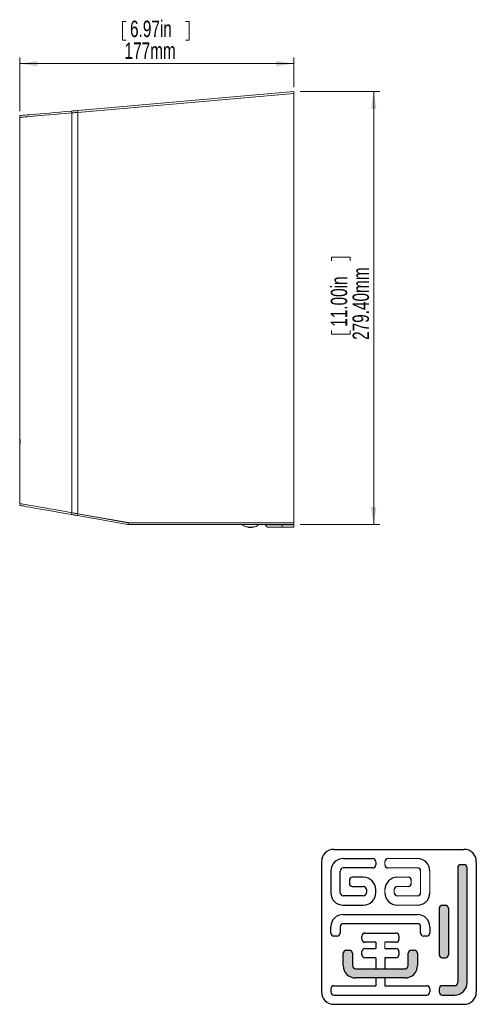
# Model space of a CAD drawing. Header units: millimetres. Extents: x 41 to 202, y 8 to 280.
# Tile 2 of 3: x 128 to 202, y 8 to 167. Entities that reach past the tile are written whole.
import ezdxf

# ---------------------------------------------------------------- set-up
doc = ezdxf.new("R2010")
doc.units = ezdxf.units.MM
doc.layers.add('FORMAT', color=7, linetype='Continuous')
doc.styles.add('SLDTEXTSTYLE0', font='TXT', dxfattribs={"width": 0.7})
doc.dimstyles.new('SLDDIMSTYLE0', dxfattribs={"dimtxt": 2.824978, "dimasz": 2.824978, "dimexe": 0, "dimexo": 0.0625, "dimgap": 0.706245, "dimtad": 1, "dimlfac": 4, "dimrnd": 1e-09, "dimzin": 12, "dimdsep": 46, "dimtxsty": 'SLDTEXTSTYLE0', "dimsah": 1, "dimcen": 0.09, "dimadec": 0, "dimazin": 3, "dimtfac": 1, "dimtofl": 0, "dimtmove": 0, "dimatfit": 3, "dimfxl": 0, "dimfrac": 2, "dimtolj": 1, "dimtzin": 12, "dimarcsym": 0})
doc.dimstyles.new('SLDDIMSTYLE1', dxfattribs={"dimtxt": 2.824978, "dimasz": 2.824978, "dimexe": 0, "dimexo": 0.0625, "dimgap": 0.706245, "dimtad": 1, "dimlfac": 4, "dimrnd": 1e-09, "dimzin": 4, "dimdsep": 46, "dimtxsty": 'SLDTEXTSTYLE0', "dimsah": 1, "dimcen": 0.09, "dimadec": 0, "dimazin": 1, "dimtfac": 1, "dimtofl": 0, "dimtmove": 0, "dimatfit": 3, "dimfxl": 0, "dimfrac": 2, "dimtolj": 1, "dimtzin": 12, "dimarcsym": 0})

# ---------------------------------------------------------------- blocks, each defined once
blk = doc.blocks.new('*D2')
at = {"color": 7, "linetype": 'Continuous', "lineweight": 0}
for p, q in [((173.53, 155.23), (186.42, 155.23)), ((185.42, 155.23), (185.42, 85.38)), ((178.63, 128.5), (181.63, 128.5)), ((178.63, 128.5), (178.63, 127.9)), ((181.63, 128.5), (181.63, 127.9)), ((178.63, 116.08), (178.63, 116.68)), ((178.63, 116.08), (181.63, 116.08)), ((181.63, 116.08), (181.63, 116.68)), ((173.53, 85.38), (186.42, 85.38))]:
    blk.add_line(p, q, dxfattribs=at)
for points in [[(185.42, 155.23), (184.99, 152.4), (185.86, 152.4)], [(185.42, 85.38), (185.86, 88.2), (184.99, 88.2)]]:
    blk.add_solid(points, dxfattribs=at)
at = {"color": 7, "linetype": 'Continuous', "lineweight": 0, "char_height": 2.646, "attachment_point": 1, "rotation": 90, "style": 'SLDTEXTSTYLE0'}
for s, insert in [('279.40mm', (182.01, 115.16)), ('11.00in', (178.49, 117.28))]:
    blk.add_mtext(s, dxfattribs=dict(at, insert=insert))
blk = doc.blocks.new('*D3')
at = {"color": 7, "linetype": 'Continuous', "lineweight": 0}
for p, q in [((144.87, 166.53), (144.87, 163.53)), ((144.87, 166.53), (145.47, 166.53)), ((155.64, 166.53), (155.04, 166.53)), ((155.64, 166.53), (155.64, 163.53)), ((144.87, 163.53), (145.47, 163.53)), ((155.64, 163.53), (155.04, 163.53)), ((128.28, 152.05), (128.28, 160.74)), ((172.53, 155.93), (172.53, 160.74)), ((172.53, 159.74), (128.28, 159.74))]:
    blk.add_line(p, q, dxfattribs=at)
for points in [[(128.28, 159.74), (131.11, 159.3), (131.11, 160.17)], [(172.53, 159.74), (169.71, 160.17), (169.71, 159.3)]]:
    blk.add_solid(points, dxfattribs=at)
at = {"color": 7, "linetype": 'Continuous', "lineweight": 0, "char_height": 2.646, "attachment_point": 1, "style": 'SLDTEXTSTYLE0'}
for s, insert in [('6.97in', (146.07, 166.67)), ('177mm', (145.19, 163.15))]:
    blk.add_mtext(s, dxfattribs=dict(at, insert=insert))

msp = doc.modelspace()

# ---------------------------------------------------------------- hatches: boundary and pattern name
at = {"layer": 'FORMAT'}
h = msp.add_hatch(color=7, dxfattribs=at)
edge = h.paths.add_edge_path(flags=0)
edge.add_arc((198.4923, 11.4702), 0.5, 270, 360, ccw=False)
edge.add_line((198.4923, 10.9702), (196.4923, 10.9702))
edge.add_arc((196.4923, 10.4702), 0.5, 90, 180)
edge.add_line((195.9923, 10.4702), (195.9923, 9.9702))
edge.add_arc((196.4923, 9.9702), 0.5, 180, 270)
edge.add_line((196.4923, 9.4702), (198.4923, 9.4702))
edge.add_arc((198.4923, 11.4702), 2, 270, 360)
edge.add_line((200.4923, 11.4702), (200.4923, 29.9968))
edge.add_arc((199.9923, 29.9968), 0.5, 0, 90)
edge.add_line((199.9923, 30.4968), (199.4923, 30.4968))
edge.add_arc((199.4923, 29.9968), 0.5, 90, 180)
edge.add_line((198.9923, 29.9968), (198.9923, 11.4702))
h = msp.add_hatch(color=7, dxfattribs=at)
edge = h.paths.add_edge_path(flags=0)
edge.add_arc((196.4923, 23.4702), 0.5, 90, 180)
edge.add_line((195.9923, 23.4702), (195.9923, 15.9702))
edge.add_arc((196.4923, 15.9702), 0.5, 180, 270)
edge.add_line((196.4923, 15.4702), (196.9923, 15.4702))
edge.add_arc((196.9923, 15.9702), 0.5, 270, 360)
edge.add_line((197.4923, 15.9702), (197.4923, 23.4702))
edge.add_arc((196.9923, 23.4702), 0.5, 0, 90)
edge.add_line((196.9923, 23.9702), (196.4923, 23.9702))
h = msp.add_hatch(color=7, dxfattribs=at)
edge = h.paths.add_edge_path(flags=0)
edge.add_arc((181.4923, 16.2113), 0.5, 0, 90, ccw=False)
edge.add_line((181.9923, 16.2113), (181.9923, 14.2202))
edge.add_arc((182.4923, 14.2202), 0.5, 180, 270)
edge.add_line((182.4923, 13.7202), (190.4923, 13.7202))
edge.add_arc((190.4923, 14.2202), 0.5, 270, 360)
edge.add_line((190.9923, 14.2202), (190.9923, 16.2113))
edge.add_arc((191.4923, 16.2113), 0.5, 90, 180, ccw=False)
edge.add_line((191.4923, 16.7113), (191.9923, 16.7113))
edge.add_arc((191.9923, 16.2113), 0.5, 0, 90, ccw=False)
edge.add_line((192.4923, 16.2113), (192.4923, 14.2202))
edge.add_arc((190.4923, 14.2202), 2, 270, 360, ccw=False)
edge.add_line((190.4923, 12.2202), (182.4923, 12.2202))
edge.add_arc((182.4923, 14.2202), 2, 180, 270, ccw=False)
edge.add_line((180.4923, 14.2202), (180.4923, 16.2113))
edge.add_arc((180.9923, 16.2113), 0.5, 90, 180, ccw=False)
edge.add_line((180.9923, 16.7113), (181.4923, 16.7113))

# ---------------------------------------------------------------- linework, layer by layer
at = {"color": 7, "linetype": 'Continuous', "lineweight": 15}
for p, q in [((137.62, 152.1723), (172.5044, 155.2243)), ((172.5309, 154.9255), (137.641, 151.873)), ((137.6462, 151.8735), (172.5306, 154.9255)), ((172.5044, 155.2243), (172.5306, 154.9255)), ((172.5309, 154.9255), (172.5309, 85.6755)), ((128.2485, 151.3524), (128.2746, 151.0536)), ((128.2809, 151.0541), (128.2809, 99.1755)), ((136.6351, 152.0862), (136.6613, 151.7873)), ((136.6496, 151.7863), (136.6496, 87.2856)), ((137.62, 152.1723), (137.6462, 151.8735)), ((137.641, 151.873), (137.641, 87.1108)), ((128.2477, 99.163), (128.2477, 95.4204)), ((128.274, 99.163), (128.2477, 99.163)), ((128.274, 99.163), (128.3046, 99.163)), ((128.3029, 99.1755), (128.2809, 99.1755)), ((128.2477, 95.4204), (128.2813, 95.4204)), ((128.2809, 95.1597), (128.2809, 88.7612)), ((128.3006, 88.7578), (128.2485, 88.4623)), ((136.6131, 86.9874), (136.6652, 87.2828)), ((137.6348, 87.1119), (137.5827, 86.8164)), ((137.5827, 86.8164), (145.718, 85.382)), ((137.6348, 87.1119), (145.7701, 85.6774)), ((137.641, 87.1108), (145.7809, 85.6755)), ((145.7701, 85.6774), (145.718, 85.382)), ((145.7809, 85.6755), (172.5309, 85.6755)), ((145.7918, 85.6755), (145.7918, 85.3755)), ((145.7918, 85.6755), (172.5309, 85.6755)), ((145.7918, 85.3755), (172.5309, 85.3755)), ((165.17, 84.9922), (164.8092, 84.9922)), ((165.2134, 84.9883), (165.2134, 84.8933)), ((165.8484, 84.8933), (165.2134, 84.8933)), ((165.4838, 84.875), (165.578, 84.875)), ((165.8484, 84.8933), (165.8484, 84.9883)), ((166.2526, 84.9922), (165.8917, 84.9922)), ((167.9559, 85.3255), (170.6559, 85.3255)), ((170.6559, 84.9505), (168.44, 84.9505)), ((168.7059, 85.3755), (168.7059, 85.3255)), ((168.722, 85.3755), (168.722, 85.3255)), ((168.7711, 85.3255), (168.7711, 85.3755)), ((170.6559, 84.9505), (170.6559, 85.3255)), ((170.6559, 85.3255), (172.5309, 85.3255)), ((172.5309, 84.9505), (170.6559, 84.9505)), ((172.5309, 85.3755), (172.5309, 85.6755)), ((172.5309, 85.3755), (172.5309, 85.3255)), ((172.5309, 85.3255), (172.5309, 84.9505))]:
    msp.add_line(p, q, dxfattribs=at)
at = {"color": 8, "linetype": 'Continuous', "lineweight": 15}
for p, q in [((128.2859, 98.8297), (128.3053, 98.8297)), ((128.2488, 95.587), (128.2817, 95.587)), ((170.6559, 85.3755), (170.6559, 85.3255))]:
    msp.add_line(p, q, dxfattribs=at)
at = {"color": 7, "linetype": 'Continuous', "lineweight": 15, "flags": 128}
for points in [[(128.2485, 151.3524), (128.2824, 151.3554), (128.3843, 151.3643), (128.5538, 151.3792), (128.7908, 151.3999), (129.0947, 151.4265), (129.4652, 151.4589), (129.9015, 151.4971), (130.403, 151.5409), (130.9687, 151.5904), (131.5978, 151.6455), (132.2891, 151.706), (133.0416, 151.7718), (133.8538, 151.8428), (134.7245, 151.919), (135.6521, 152.0002), (136.6351, 152.0862)], [(128.2746, 151.0536), (128.3086, 151.0566), (128.4104, 151.0655), (128.58, 151.0803), (128.8169, 151.101), (129.1209, 151.1276), (129.4913, 151.16), (129.9277, 151.1982), (130.4291, 151.2421), (130.9949, 151.2916), (131.624, 151.3466), (132.3153, 151.4071), (133.0677, 151.4729), (133.8799, 151.544), (134.7506, 151.6202), (135.6783, 151.7013), (136.6613, 151.7873)], [(136.6351, 152.0862), (136.7282, 152.0943), (136.8329, 152.1035), (136.9478, 152.1135), (137.0715, 152.1244), (137.2023, 152.1358), (137.3385, 152.1477), (137.4783, 152.16), (137.62, 152.1723)], [(137.641, 151.873), (137.4133, 151.8531), (137.1932, 151.8339), (136.9882, 151.8159), (136.8049, 151.7999), (136.6496, 151.7863)], [(128.2485, 88.4623), (128.2824, 88.4563), (128.384, 88.4384), (128.5532, 88.4086), (128.7896, 88.3669), (129.0929, 88.3134), (129.4626, 88.2482), (129.898, 88.1715), (130.3983, 88.0832), (130.9627, 87.9837), (131.5902, 87.8731), (132.2798, 87.7515), (133.0302, 87.6192), (133.8402, 87.4763), (134.7084, 87.3233), (135.6332, 87.1602), (136.6131, 86.9874)], [(128.2809, 88.7612), (128.3148, 88.7553), (128.4163, 88.7373), (128.5855, 88.7075), (128.8218, 88.6658), (129.125, 88.6124), (129.4946, 88.5472), (129.9299, 88.4705), (130.4302, 88.3823), (130.9946, 88.2827), (131.6223, 88.1721), (132.3121, 88.0504), (133.0629, 87.918), (133.8735, 87.7751), (134.7425, 87.6219), (135.6684, 87.4586), (136.6496, 87.2856)], [(137.5827, 86.8164), (137.4435, 86.841), (137.306, 86.8652), (137.1721, 86.8888), (137.0434, 86.9115), (136.9217, 86.933), (136.8084, 86.953), (136.7051, 86.9712), (136.6131, 86.9874)], [(136.6496, 87.2856), (136.8049, 87.2582), (136.9882, 87.2259), (137.1932, 87.1897), (137.2344, 87.1825)], [(137.2344, 87.1825), (137.3581, 87.1607), (137.4956, 87.1364), (137.6348, 87.1119)]]:
    msp.add_lwpolyline(points, dxfattribs=at)
at = {"color": 7, "linetype": 'Continuous', "lineweight": 15}
for centre, radius, start, end in [((145.7918, 85.8005), 0.425, 260, 270), ((145.7918, 85.8005), 0.125, 260, 270), ((165.4838, 86.875), 2, 228.566353, 250.403138), ((165.4838, 86.875), 2, 262.229994, 270), ((165.578, 86.875), 2, 270, 277.770006), ((165.578, 86.875), 2, 289.710629, 311.433647), ((168.44, 85.4505), 0.5, 194.477512, 270)]:
    msp.add_arc(centre, radius, start, end, dxfattribs=at)
for centre, major_axis, ratio, start_param, end_param in [((153.2727, 94.9204), (0, 70.7814), 0.35355339, 1.51553748, 1.56137752), ((168.7282, 94.8829), (0, 113.5538), 0.35619531, 1.53460022, 1.56756731)]:
    msp.add_ellipse(centre, major_axis=major_axis, ratio=ratio, start_param=start_param, end_param=end_param, dxfattribs=at)
for points, knots in [([(128.2859, 98.8297), (128.2862, 98.8486), (128.2869, 98.8945), (128.2866, 98.9717), (128.2847, 99.0503), (128.2817, 99.1132), (128.2779, 99.1551), (128.2753, 99.1604), (128.274, 99.163)], [0, 0, 0, 0, 0.12314337, 0.29937008, 0.47552745, 0.65181337, 0.82834091, 1, 1, 1, 1]), ([(128.3074, 98.9922), (128.3075, 99.0071), (128.3078, 99.037), (128.3075, 99.0833), (128.3067, 99.1242), (128.3055, 99.1556), (128.3041, 99.1729), (128.3032, 99.1748), (128.3029, 99.1755)], [0, 0, 0, 0, 0.17451427, 0.34905788, 0.52263561, 0.69793959, 0.87575322, 1, 1, 1, 1]), ([(128.2477, 95.4236), (128.2477, 95.4227), (128.2477, 95.4193), (128.2479, 95.4425), (128.2483, 95.4909), (128.2487, 95.545), (128.2488, 95.5791), (128.2488, 95.587)], [0, 0, 0, 0, 0.09455305, 0.36841061, 0.64226664, 0.91614386, 1, 1, 1, 1]), ([(128.2809, 95.1597), (128.2809, 95.1592), (128.2809, 95.1573), (128.2809, 95.1704), (128.281, 95.1973), (128.2811, 95.2272), (128.2811, 95.2455), (128.2811, 95.2495)], [0, 0, 0, 0, 0.09803528, 0.37103926, 0.65222366, 0.92306755, 1, 1, 1, 1]), ([(165.8917, 84.9922), (165.7715, 84.9762), (165.5309, 84.9443), (165.2903, 84.9762), (165.17, 84.9922)], [0, 0, 0, 0, 0.50000064, 1, 1, 1, 1])]:
    msp.add_open_spline(points, degree=3, knots=knots, dxfattribs=at)
at = {"layer": 'FORMAT'}
for p, q in [((178.9923, 32.9702), (199.9923, 32.9702)), ((176.9923, 30.9702), (176.9923, 9.9702)), ((180.4923, 31.4702), (185.2423, 31.4702)), ((185.7423, 30.9702), (185.7423, 30.4702)), ((199.9923, 30.4968), (199.4923, 30.4968)), ((201.9923, 30.9702), (201.9923, 9.9702)), ((178.4923, 29.4702), (178.4923, 25.9702)), ((179.9923, 25.9702), (179.9923, 29.4702)), ((185.2423, 29.9702), (180.4923, 29.9702)), ((198.9923, 29.9968), (198.9923, 11.4702)), ((200.4923, 11.4702), (200.4923, 29.9968)), ((181.4923, 27.9702), (181.4923, 27.4702)), ((183.7423, 28.4702), (181.9923, 28.4702)), ((183.7423, 25.4702), (180.4923, 25.4702)), ((181.9923, 26.9702), (183.7423, 26.9702)), ((184.2423, 26.4702), (184.2423, 25.9702)), ((185.7423, 25.9702), (185.7423, 26.4702)), ((180.4923, 23.9702), (183.7423, 23.9702)), ((196.4923, 23.9702), (196.9923, 23.9702)), ((180.4923, 22.4702), (192.4923, 22.4702)), ((195.9923, 23.4702), (195.9923, 15.9702)), ((197.4923, 23.4702), (197.4923, 15.9702)), ((192.4923, 20.9702), (180.4923, 20.9702)), ((178.4923, 19.4702), (178.4923, 20.4702)), ((179.9923, 20.4702), (179.9923, 19.4702)), ((183.9923, 19.4702), (188.9923, 19.4702)), ((192.9923, 19.4702), (192.9923, 20.4702)), ((194.4923, 20.4702), (194.4923, 19.4702)), ((179.4923, 18.9702), (178.9923, 18.9702)), ((183.4923, 18.4702), (183.4923, 18.9702)), ((185.7423, 17.9702), (183.9923, 17.9702)), ((185.7423, 17.9702), (185.7423, 16.9702)), ((188.9923, 17.9702), (187.2423, 17.9702)), ((189.4923, 18.9702), (189.4923, 18.4702)), ((193.9923, 18.9702), (193.4923, 18.9702)), ((180.4923, 14.2202), (180.4923, 16.2113)), ((180.9923, 16.7113), (181.4923, 16.7113)), ((181.9923, 16.2113), (181.9923, 14.2202)), ((183.4923, 15.9702), (183.4923, 16.4702)), ((183.9923, 16.9702), (185.7423, 16.9702)), ((187.2423, 16.9702), (188.9923, 16.9702)), ((189.4923, 16.4702), (189.4923, 15.9702)), ((190.9923, 14.2202), (190.9923, 16.2113)), ((191.4923, 16.7113), (191.9923, 16.7113)), ((192.4923, 16.2113), (192.4923, 14.2202)), ((185.7423, 15.4702), (183.9923, 15.4702)), ((185.7423, 15.4702), (185.7423, 13.7202)), ((188.9923, 15.4702), (187.2423, 15.4702)), ((187.2423, 15.4702), (187.2423, 13.7202)), ((196.4923, 15.4702), (196.9923, 15.4702)), ((182.4923, 13.7202), (190.4923, 13.7202)), ((190.4923, 12.2202), (182.4923, 12.2202)), ((185.7423, 12.2202), (185.7423, 10.9702)), ((187.2423, 12.2202), (187.2423, 10.9702)), ((178.4923, 10.4702), (178.4923, 9.9702)), ((178.9923, 10.9702), (185.7423, 10.9702)), ((187.2423, 10.9702), (193.9923, 10.9702)), ((194.4923, 10.4702), (194.4923, 9.9702)), ((195.9923, 10.4702), (195.9923, 9.9702)), ((198.4923, 10.9702), (196.4923, 10.9702)), ((178.9923, 9.4702), (193.9923, 9.4702)), ((178.9923, 7.9702), (199.9923, 7.9702)), ((196.4923, 9.4702), (198.4923, 9.4702))]:
    msp.add_line(p, q, dxfattribs=at)
at = {"layer": 'FORMAT', "color": 7, "linetype": 'Continuous', "lineweight": 0}
for p, q in [((187.2423, 30.9702), (187.2423, 30.4702)), ((192.4923, 31.4702), (187.7423, 31.4702)), ((187.7423, 29.9702), (192.4923, 29.9702)), ((192.9923, 25.9702), (192.9923, 29.4702)), ((194.4923, 29.4702), (194.4923, 25.9702)), ((189.2423, 28.4702), (190.9923, 28.4702)), ((191.4923, 27.9702), (191.4923, 27.4702)), ((187.2423, 25.9702), (187.2423, 26.4702)), ((188.7423, 26.4702), (188.7423, 25.9702)), ((190.9923, 26.9702), (189.2423, 26.9702)), ((189.2423, 25.4702), (192.4923, 25.4702)), ((192.4923, 23.9702), (189.2423, 23.9702)), ((187.2423, 17.9702), (187.2423, 16.9702))]:
    msp.add_line(p, q, dxfattribs=at)
at = {"layer": 'FORMAT'}
for centre, radius, start, end in [((178.9923, 30.9702), 2, 90, 180), ((199.9923, 30.9702), 2, 0, 90), ((180.4923, 29.4702), 2, 90, 180), ((185.2423, 30.9702), 0.5, 0, 90), ((185.2423, 30.4702), 0.5, 270, 0), ((187.7423, 30.9702), 0.5, 90, 180), ((187.7423, 30.4702), 0.5, 180, 270), ((192.4923, 29.4702), 2, 0, 90), ((199.4923, 29.9968), 0.5, 90, 180), ((199.9923, 29.9968), 0.5, 0, 90), ((180.4923, 29.4702), 0.5, 90, 180), ((192.4923, 29.4702), 0.5, 0, 90), ((181.9923, 27.9702), 0.5, 90, 180), ((181.9923, 27.4702), 0.5, 180, 270), ((183.7423, 26.4702), 2, 0, 90), ((189.2423, 26.4702), 2, 90, 180), ((190.9923, 27.9702), 0.5, 0, 90), ((190.9923, 27.4702), 0.5, 270, 0), ((180.4923, 25.9702), 2, 180, 270), ((180.4923, 25.9702), 0.5, 180, 270), ((183.7423, 26.4702), 0.5, 0, 90), ((183.7423, 25.9702), 0.5, 270, 0), ((183.7423, 25.9702), 2, 270, 0), ((189.2423, 25.9702), 2, 180, 270), ((189.2423, 26.4702), 0.5, 90, 180), ((189.2423, 25.9702), 0.5, 180, 270), ((192.4923, 25.9702), 0.5, 270, 0), ((192.4923, 25.9702), 2, 270, 0), ((196.4923, 23.4702), 0.5, 90, 180), ((196.9923, 23.4702), 0.5, 0, 90), ((180.4923, 20.4702), 2, 90, 180), ((192.4923, 20.4702), 2, 0, 90), ((180.4923, 20.4702), 0.5, 90, 180), ((192.4923, 20.4702), 0.5, 0, 90), ((178.9923, 19.4702), 0.5, 180, 270), ((179.4923, 19.4702), 0.5, 270, 0), ((183.9923, 18.9702), 0.5, 90, 180), ((188.9923, 18.9702), 0.5, 0, 90), ((193.4923, 19.4702), 0.5, 180, 270), ((193.9923, 19.4702), 0.5, 270, 0), ((183.9923, 18.4702), 0.5, 180, 270), ((188.9923, 18.4702), 0.5, 270, 0), ((180.9923, 16.2113), 0.5, 90, 180), ((181.4923, 16.2113), 0.5, 0, 90), ((183.9923, 16.4702), 0.5, 90, 180), ((183.9923, 15.9702), 0.5, 180, 270), ((188.9923, 16.4702), 0.5, 0, 90), ((188.9923, 15.9702), 0.5, 270, 0), ((191.4923, 16.2113), 0.5, 90, 180), ((191.9923, 16.2113), 0.5, 0, 90), ((196.4923, 15.9702), 0.5, 180, 270), ((196.9923, 15.9702), 0.5, 270, 0), ((182.4923, 14.2202), 2, 180, 270), ((182.4923, 14.2202), 0.5, 180, 270), ((190.4923, 14.2202), 0.5, 270, 0), ((190.4923, 14.2202), 2, 270, 0), ((198.4923, 11.4702), 0.5, 270, 0), ((198.4923, 11.4702), 2, 270, 0), ((178.9923, 9.9702), 2, 180, 270), ((178.9923, 10.4702), 0.5, 90, 180), ((178.9923, 9.9702), 0.5, 180, 270), ((193.9923, 10.4702), 0.5, 0, 90), ((193.9923, 9.9702), 0.5, 270, 0), ((196.4923, 10.4702), 0.5, 90, 180), ((196.4923, 9.9702), 0.5, 180, 270), ((199.9923, 9.9702), 2, 270, 0)]:
    msp.add_arc(centre, radius, start, end, dxfattribs=at)

# ---------------------------------------------------------------- dimensions: what is measured, and where the dimension line sits
at = {"color": 7, "linetype": 'Continuous', "lineweight": 0}
dim = msp.add_linear_dim(base=(128.2809, 159.7363), p1=(172.5309, 154.9255), p2=(128.2809, 151.0541), dimstyle='SLDDIMSTYLE0', dxfattribs=at)
dim.commit()
dim.dimension.update_dxf_attribs({"geometry": '*D3', "text_midpoint": (150.2544, 159.7363), "dimtype": 160})
dim = msp.add_linear_dim(base=(185.4247, 85.3755), p1=(172.5309, 155.2267), p2=(172.5309, 85.3755), angle=90, dimstyle='SLDDIMSTYLE1', dxfattribs=at)
dim.commit()
dim.dimension.update_dxf_attribs({"geometry": '*D2', "text_midpoint": (185.4247, 122.2925), "dimtype": 160})

doc.saveas('drawing.dxf')
